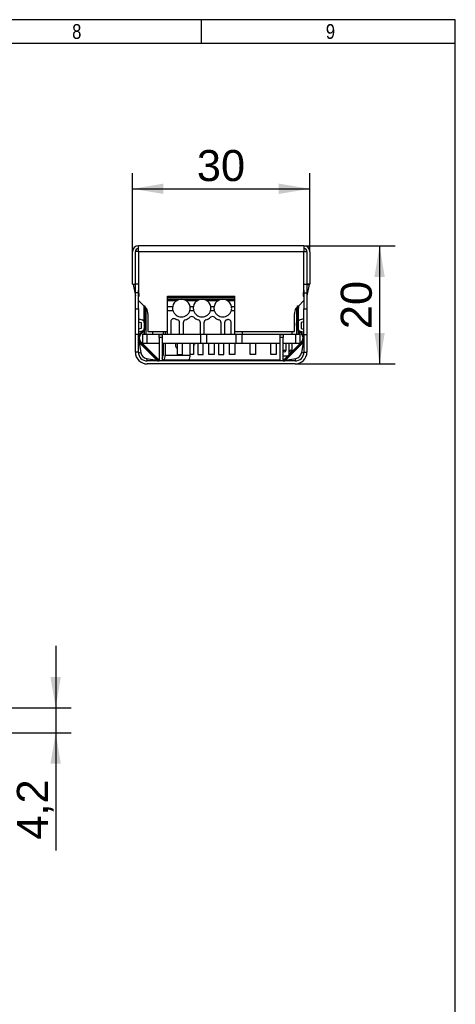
# Model space of a CAD drawing. Header units: millimetres. Extents: x 0 to 406, y 0 to 285.
# Tile 4 of 4: x 332 to 406, y 118 to 285. Entities that reach past the tile are written whole.
import ezdxf
from ezdxf.enums import TextEntityAlignment as Align

# ---------------------------------------------------------------- set-up
doc = ezdxf.new("R2010")
doc.units = ezdxf.units.MM
for name, color, linetype in [('10', 7, 'Continuous'), ('6010-421-10010_S', 7, 'Continuous'), ('6010-421-10110_S', 7, 'Continuous'), ('744-392', 7, 'Continuous'), ('BOARD_NFC', 7, 'Continuous'), ('BU15_18X7_0.8T0.', 7, 'Continuous'), ('BU_EFD20_8P_NOP2', 7, 'Continuous'), ('BU_EFD25_10P_NOP', 7, 'Continuous'), ('BU_L_LINE_FILTER', 7, 'Continuous'), ('CAP_NFC_2019-06-', 7, 'Continuous'), ('Default', 7, 'Continuous'), ('ISOLATION_280MM', 7, 'Continuous'), ('NFC_ANTENNA_2019', 7, 'Continuous'), ('PCB_MF_', 7, 'Continuous'), ('RE5_8.5_0.6-5.1_', 7, 'Continuous'), ('TA_PE_BRIDGE-WIR', 7, 'Continuous'), ('WAGO_744-203_0', 7, 'Continuous'), ('WAGO_744-306_000', 7, 'Continuous')]:
    doc.layers.add(name, color=color, linetype=linetype)
doc.styles.add('SEACAD_Arial', font='arial.ttf')
doc.dimstyles.new('ISO', dxfattribs={"dimtxt": 5.25, "dimasz": 5.25, "dimexe": 2.625, "dimexo": 0, "dimgap": 1.3125, "dimtad": 1, "dimtxsty": 'SEACAD_Arial', "dimblk1": '_SE_FILLED', "dimblk2": '_SE_FILLED', "dimsah": 1, "dimcen": 2.625, "dimadec": 0, "dimazin": 0, "dimtfac": 0.5, "dimtdec": 3, "dimtmove": 0, "dimatfit": 3, "dimfxl": 1, "dimarcsym": 0})

# ---------------------------------------------------------------- blocks, each defined once
blk = doc.blocks.new('DMBLK21')
at = {"layer": 'Default', "linetype": 'Continuous'}
for points in [[(338.97, 173.41), (337.22, 173.41), (338.1, 168.16)], [(338.97, 158.71), (338.1, 163.96), (337.22, 158.71)]]:
    blk.add_hatch(color=7, dxfattribs=at).paths.add_polyline_path(points)
at = {"layer": 'Default', "color": 7, "linetype": 'Continuous'}
for p, q in [((338.1, 178.66), (338.1, 144.04)), ((319.49, 168.16), (340.72, 168.16)), ((319.49, 163.96), (340.72, 163.96))]:
    blk.add_line(p, q, dxfattribs=at)
at = {"layer": 'Default', "color": 7, "linetype": 'Continuous', "style": 'SEACAD_Arial'}
blk.add_text('4,2', height=5.25, rotation=90, dxfattribs=at).set_placement((331.54, 145.88), align=Align.TOP_LEFT)
blk = doc.blocks.new('_SE_FILLED')
at = {"color": 0}
blk.add_line((0, 0), (-1, 0), dxfattribs=at)
blk.add_solid([(0, 0), (-1, -0.1665), (-1, 0.1665), (0, 0)], dxfattribs=at)
blk = doc.blocks.new('SE2')
at = {"layer": '6010-421-10010_S', "color": 7, "linetype": 'Continuous'}
for p, q in [((352.08, 245.35), (351.58, 245.35)), ((380.08, 245.35), (380.58, 245.35)), ((351.58, 238.35), (351.58, 239.85)), ((352.08, 239.85), (351.58, 239.85)), ((380.08, 239.85), (380.58, 239.85)), ((380.58, 239.85), (380.58, 238.35)), ((351.2, 239.76), (351.58, 237.85)), ((351.58, 239.76), (351.2, 239.76)), ((352.08, 238.35), (351.58, 238.35)), ((351.58, 235.66), (351.58, 238.35)), ((352.08, 238.35), (352.08, 238.83)), ((352.08, 235.66), (352.08, 238.35)), ((380.08, 238.83), (380.08, 238.35)), ((380.08, 238.35), (380.58, 238.35)), ((380.08, 238.35), (380.08, 235.66)), ((380.97, 239.76), (380.58, 237.85)), ((380.58, 239.76), (380.97, 239.76)), ((380.58, 238.35), (380.58, 235.66)), ((351.58, 235.66), (352.08, 235.66)), ((351.58, 231.35), (351.58, 235.66)), ((352.08, 235.66), (352.08, 231.35)), ((380.08, 235.66), (380.58, 235.66)), ((380.08, 231.35), (380.08, 235.66)), ((380.58, 235.66), (380.58, 231.35)), ((352.08, 234), (352.71, 233.83)), ((352.08, 233.49), (352.58, 233.35)), ((352.58, 233.35), (352.58, 232.35)), ((353.08, 233.35), (353.08, 232.35)), ((379.08, 233.35), (379.08, 232.35)), ((380.08, 234), (379.45, 233.83)), ((380.08, 233.49), (379.58, 233.35)), ((379.58, 233.35), (379.58, 232.35)), ((352.58, 232.35), (352.08, 232.22)), ((352.71, 231.87), (352.08, 231.7)), ((356.25, 231.83), (356.25, 231.39)), ((356.6, 231.83), (356.6, 231.39)), ((379.45, 231.87), (380.08, 231.7)), ((379.58, 232.35), (380.08, 232.22)), ((351.58, 228.35), (351.58, 231.35)), ((352.08, 231.35), (351.58, 231.35)), ((352.08, 228.35), (352.08, 231.35)), ((352.23, 229.99), (352.48, 228.25)), ((355.22, 227), (352.23, 229.99)), ((355.58, 230.84), (355.58, 231.34)), ((355.58, 231.34), (356.08, 231.34)), ((355.58, 230.84), (355.58, 226.85)), ((356.08, 230.84), (355.58, 230.84)), ((356.08, 231.34), (356.08, 230.84)), ((356.08, 230.84), (356.08, 226.85)), ((376.08, 231.34), (376.58, 231.34)), ((376.08, 230.84), (376.08, 231.34)), ((376.08, 226.85), (376.08, 230.84)), ((376.58, 230.84), (376.08, 230.84)), ((376.58, 231.34), (376.58, 230.84)), ((376.58, 226.85), (376.58, 230.84)), ((379.94, 229.99), (376.95, 227)), ((379.94, 229.99), (379.69, 228.25)), ((380.08, 231.35), (380.58, 231.35)), ((380.08, 231.35), (380.08, 228.35)), ((380.58, 231.35), (380.58, 228.35)), ((352.08, 228.35), (351.58, 228.35)), ((356.25, 229.84), (356.25, 227.85)), ((356.6, 229.84), (356.6, 227.85)), ((360.84, 227.85), (360.84, 229.84)), ((380.08, 228.35), (380.58, 228.35)), ((353.48, 227.25), (355.22, 227)), ((378.58, 226.85), (353.58, 226.85)), ((356.6, 227.85), (360.84, 227.85)), ((376.95, 227), (378.69, 227.25)), ((378.58, 226.35), (353.58, 226.35))]:
    blk.add_line(p, q, dxfattribs=at)
for centre, radius, start, end in [((352.58, 233.35), 0.5, 0, 75), ((379.58, 233.35), 0.5, 105, 180), ((352.58, 232.35), 0.5, 285, 296.3683), ((352.58, 232.35), 0.5, 336.5788, 0), ((379.58, 232.35), 0.5, 180, 199.0163), ((379.58, 232.35), 0.5, 243.6317, 255), ((352.58, 230.34), 0.5, 180, 225.1289), ((379.58, 230.34), 0.5, 314.8494, 0), ((353.58, 228.35), 2, 180, 270), ((353.58, 228.35), 1.5, 180, 270), ((353.7, 228.47), 1.24, 190.3786, 259.6214), ((378.58, 228.35), 1.5, 270, 0), ((378.58, 228.35), 2, 270, 0), ((378.46, 228.47), 1.24, 280.3786, 349.6214), ((355.57, 227.35), 0.5, 224.8494, 268.1201), ((355.58, 226.85), 0.002, 270, 0), ((376.58, 226.85), 0.002, 180, 270), ((376.59, 227.35), 0.5, 270, 315.1289)]:
    blk.add_arc(centre, radius, start, end, dxfattribs=at)
for centre, major_axis, ratio, start_param, end_param in [((352.58, 228.35), (0.5, 0), 0.214382, 3.141593, 4.501203), ((358.72, 229.52), (0, 0.55), 0.707054, 0.950605, 2.910566), ((358.37, 229.52), (0, 0.55), 0.707054, 3.61353, 3.889694), ((379.58, 228.35), (0.5, 0), 0.214382, 4.923575, 6.283185), ((353.58, 227.35), (0, -0.5), 0.214382, 4.923575, 6.283185), ((355.54, 227.85), (0, 1), 0.707159, 3.141593, 3.205068), ((355.54, 227.85), (0, 1), 0.707159, 4.021198, 4.712389), ((355.54, 227.85), (0, 1.5), 0.707159, 4.089562, 4.712389), ((359.78, 227.85), (0, -1.5), 0.707159, 0.94797, 1.570796), ((378.58, 227.35), (0, 0.5), 0.214382, 3.141593, 4.501203)]:
    blk.add_ellipse(centre, major_axis=major_axis, ratio=ratio, start_param=start_param, end_param=end_param, dxfattribs=at)
at = {"layer": '6010-421-10110_S', "color": 7, "linetype": 'Continuous'}
for p, q in [((351.08, 239.85), (351.08, 245.33)), ((351.58, 239.85), (351.58, 245.33)), ((380.08, 246.33), (352.08, 246.33)), ((352.08, 245.33), (352.08, 246.33)), ((380.08, 245.33), (352.08, 245.33)), ((352.08, 245.33), (352.08, 238.83)), ((380.08, 246.33), (380.08, 245.33)), ((380.08, 238.83), (380.08, 245.33)), ((380.58, 245.33), (380.58, 239.85)), ((381.08, 245.33), (381.08, 239.85)), ((351.08, 239.85), (351.58, 239.85)), ((381.08, 239.85), (380.58, 239.85)), ((352.08, 237.09), (353.04, 236.14)), ((379.13, 236.14), (380.08, 237.09)), ((353.17, 236.01), (353.49, 235.68)), ((378.67, 235.68), (379, 236.01)), ((353.68, 234.83), (353.68, 231.83)), ((378.48, 231.83), (378.48, 234.83)), ((353.68, 231.83), (356.98, 231.83)), ((368.38, 231.83), (378.48, 231.83))]:
    blk.add_line(p, q, dxfattribs=at)
for centre, radius, start, end in [((352.08, 245.33), 1, 90, 180), ((352.08, 245.33), 0.5, 90, 180), ((380.08, 245.33), 1, 0, 90), ((380.08, 245.33), 0.5, 0, 90), ((354.08, 238.83), 2, 180, 197.4006), ((351.51, 238.02), 0.7, 325.4354, 17.4006), ((380.66, 238.02), 0.7, 162.5994, 214.5646), ((378.08, 238.83), 2, 342.5994, 0), ((351.68, 234.83), 2, 0, 25.0576), ((380.48, 234.83), 2, 154.9424, 180)]:
    blk.add_arc(centre, radius, start, end, dxfattribs=at)
at = {"layer": '744-392', "color": 7, "linetype": 'Continuous'}
for p, q in [((361.38, 229.84), (361.38, 227.94)), ((361.68, 229.84), (361.6, 229.62)), ((361.38, 227.94), (360.84, 227.94))]:
    blk.add_line(p, q, dxfattribs=at)
blk.add_arc((361.41, 229.69), 0.2, 261.374, 340, dxfattribs=at)
at = {"layer": 'BOARD_NFC', "color": 7, "linetype": 'Continuous'}
for p, q in [((352.78, 231.39), (352.78, 229.84)), ((352.78, 231.39), (353.53, 231.39)), ((353.53, 231.39), (353.53, 229.84)), ((353.53, 231.39), (362.58, 231.39)), ((362.58, 231.39), (362.58, 229.84)), ((362.58, 231.39), (363.58, 231.39)), ((363.58, 231.39), (363.58, 229.84)), ((363.58, 231.39), (368.58, 231.39)), ((368.58, 231.39), (368.58, 229.84)), ((368.58, 231.39), (369.58, 231.39)), ((369.58, 231.39), (369.58, 229.84)), ((369.58, 231.39), (378.63, 231.39)), ((378.63, 231.39), (378.63, 229.84)), ((378.63, 231.39), (379.38, 231.39)), ((379.38, 231.39), (379.38, 229.84)), ((352.78, 229.84), (353.53, 229.84)), ((353.53, 229.84), (355.58, 229.84)), ((356.08, 229.84), (362.58, 229.84)), ((362.58, 229.84), (363.58, 229.84)), ((363.58, 229.84), (368.58, 229.84)), ((368.58, 229.84), (369.58, 229.84)), ((369.58, 229.84), (376.08, 229.84)), ((376.58, 229.84), (378.63, 229.84)), ((378.63, 229.84), (379.38, 229.84))]:
    blk.add_line(p, q, dxfattribs=at)
at = {"layer": 'BU15_18X7_0.8T0.', "color": 7, "linetype": 'Continuous'}
blk.add_line((353.34, 235.83), (353.34, 231.39), dxfattribs=at)
at = {"layer": 'BU_EFD20_8P_NOP2', "color": 7, "linetype": 'Continuous'}
for p, q in [((353.01, 236.16), (353.01, 233.61)), ((353.01, 231.93), (353.01, 231.39))]:
    blk.add_line(p, q, dxfattribs=at)
at = {"layer": 'BU_EFD25_10P_NOP', "color": 7, "linetype": 'Continuous'}
for p, q in [((353.07, 235.57), (353.07, 233.47)), ((379.09, 235.38), (379.09, 233.42)), ((353.07, 232.23), (353.07, 232.21)), ((353.07, 232), (353.07, 231.39)), ((379.09, 232.28), (379.09, 232.23)), ((379.09, 232.01), (379.09, 231.39))]:
    blk.add_line(p, q, dxfattribs=at)
at = {"layer": 'BU_L_LINE_FILTER', "color": 7, "linetype": 'Continuous'}
for p, q in [((353.33, 235.85), (353.33, 233.01)), ((378.79, 235.8), (378.79, 231.39)), ((353.33, 232.57), (353.33, 231.39))]:
    blk.add_line(p, q, dxfattribs=at)
at = {"layer": 'CAP_NFC_2019-06-', "color": 7, "linetype": 'Continuous'}
for p, q in [((379.27, 231.81), (379.28, 231.39)), ((376.58, 228.69), (377.06, 228.69)), ((376.76, 228.39), (376.58, 228.39)), ((377.06, 228.69), (377.08, 229.84)), ((377.58, 228.69), (378.06, 228.69)), ((377.76, 228.39), (377.58, 228.39)), ((378.06, 228.69), (378.08, 229.84))]:
    blk.add_line(p, q, dxfattribs=at)
for centre in [(376.76, 228.69), (377.76, 228.69)]:
    blk.add_arc(centre, 0.3, 270, 359, dxfattribs=at)
at = {"layer": 'ISOLATION_280MM', "color": 7, "linetype": 'Continuous'}
for p, q in [((353.04, 236.16), (353.16, 236.17)), ((353.21, 232.78), (353.04, 236.16)), ((353.16, 236.17), (353.34, 232.79)), ((378.83, 232.79), (379, 236.17)), ((379.13, 236.16), (378.95, 232.78)), ((379, 236.17), (379.13, 236.16)), ((352.44, 231.54), (352.92, 232.02)), ((353.01, 231.93), (352.53, 231.45)), ((379.64, 231.45), (379.15, 231.93)), ((379.24, 232.02), (379.73, 231.54)), ((352.31, 231.12), (352.17, 231.11)), ((355.2, 227.18), (352.44, 229.94)), ((355.29, 227.27), (352.53, 230.03)), ((379.64, 230.03), (376.88, 227.27)), ((379.73, 229.94), (376.96, 227.18)), ((379.99, 231.11), (379.86, 231.12)), ((355.54, 227.09), (355.48, 226.98)), ((356.58, 226.98), (356.08, 226.98)), ((375.58, 226.98), (356.58, 226.98)), ((356.58, 226.98), (356.58, 226.85)), ((375.58, 226.98), (375.58, 226.85)), ((376.08, 226.98), (375.58, 226.98)), ((376.63, 227.09), (376.68, 226.98))]:
    blk.add_line(p, q, dxfattribs=at)
for centre, radius, start, end in [((353.23, 230.74), 1.12, 134.9662, 160.8678), ((352.21, 232.73), 1, 315, 3), ((352.21, 232.73), 1.12, 315, 3), ((379.95, 232.73), 1.12, 177, 225), ((379.95, 232.73), 1, 177, 225), ((378.93, 230.74), 1.12, 19.1334, 45.0326), ((353.23, 230.74), 1.12, 160.834, 225), ((353.23, 230.74), 1, 157.884, 225), ((353.23, 230.74), 0.996, 134.9553, 157.9287), ((378.94, 230.74), 0.996, 22.0708, 45.0452), ((378.93, 230.74), 1, 315, 22.116), ((378.93, 230.74), 1.12, 315, 19.166), ((356, 227.98), 1.12, 225, 242.734), ((356, 227.98), 1, 225, 242.734), ((356, 227.98), 1.12, 242.734, 248.5055), ((356, 227.98), 1, 242.734, 245.656), ((376.17, 227.98), 1, 294.344, 297.266), ((376.17, 227.98), 1.12, 291.4945, 297.266), ((376.17, 227.98), 1, 297.266, 315), ((376.17, 227.98), 1.12, 297.266, 315)]:
    blk.add_arc(centre, radius, start, end, dxfattribs=at)
at = {"layer": 'NFC_ANTENNA_2019', "color": 7, "linetype": 'Continuous'}
for p, q in [((376.58, 227.73), (376.58, 228.39)), ((377.58, 227.98), (377.58, 229.84)), ((376.58, 227.73), (377.34, 227.73)), ((377.51, 227.73), (377.58, 227.73)), ((377.58, 227.73), (377.58, 227.8))]:
    blk.add_line(p, q, dxfattribs=at)
at = {"layer": 'PCB_MF_', "color": 7, "linetype": 'Continuous'}
for p, q in [((356.98, 237.59), (356.98, 237.79)), ((356.98, 237.79), (368.38, 237.79)), ((356.98, 237.32), (356.98, 237.59)), ((356.98, 237.59), (368.38, 237.59)), ((356.98, 237.1), (356.98, 237.32)), ((356.98, 237.32), (368.38, 237.32)), ((356.98, 236.08), (356.98, 237.1)), ((356.98, 237.1), (358.63, 237.1)), ((360.08, 237.1), (362.13, 237.1)), ((363.58, 237.1), (365.63, 237.1)), ((367.08, 237.1), (368.38, 237.1)), ((368.38, 237.59), (368.38, 237.79)), ((368.38, 237.32), (368.38, 237.59)), ((368.38, 237.1), (368.38, 237.32)), ((368.38, 236.08), (368.38, 237.1)), ((353.01, 236.16), (353.01, 233.61)), ((353.07, 235.57), (353.07, 233.47)), ((353.33, 235.85), (353.33, 233.01)), ((353.34, 235.83), (353.34, 231.39)), ((356.98, 235.38), (356.98, 236.08)), ((356.98, 236.08), (357.89, 236.08)), ((356.98, 231.39), (356.98, 235.38)), ((356.98, 235.38), (357.92, 235.38)), ((360.8, 235.38), (361.42, 235.38)), ((360.83, 236.08), (361.39, 236.08)), ((364.3, 235.38), (364.92, 235.38)), ((364.33, 236.08), (364.89, 236.08)), ((367.8, 235.38), (368.38, 235.38)), ((367.83, 236.08), (368.38, 236.08)), ((368.38, 235.38), (368.38, 236.08)), ((368.38, 231.39), (368.38, 235.38)), ((378.79, 235.8), (378.79, 231.39)), ((379.09, 235.38), (379.09, 233.42)), ((357.58, 233.52), (357.58, 231.39)), ((359.06, 231.39), (359.06, 233.32)), ((359.66, 233.32), (359.66, 231.39)), ((362.56, 231.39), (362.56, 233.32)), ((363.16, 233.32), (363.16, 231.39)), ((366.06, 231.39), (366.06, 233.32)), ((366.66, 233.32), (366.66, 231.39)), ((367.78, 231.39), (367.78, 233.36)), ((353.01, 231.93), (353.01, 231.39)), ((353.07, 232.23), (353.07, 232.21)), ((353.07, 232), (353.07, 231.39)), ((353.33, 232.57), (353.33, 231.39)), ((354.48, 231.83), (354.48, 231.39)), ((369.64, 231.83), (369.64, 231.39)), ((378.1, 231.39), (378.1, 231.83)), ((379.09, 232.28), (379.09, 232.23)), ((379.09, 232.01), (379.09, 231.39)), ((352.78, 231.39), (352.78, 229.84)), ((352.78, 231.39), (353.53, 231.39)), ((353.53, 231.39), (353.53, 229.84)), ((353.53, 231.39), (362.58, 231.39)), ((362.58, 231.39), (362.58, 229.84)), ((362.58, 231.39), (363.58, 231.39)), ((363.58, 231.39), (363.58, 229.84)), ((363.58, 231.39), (368.58, 231.39)), ((368.58, 231.39), (368.58, 229.84)), ((368.58, 231.39), (369.58, 231.39)), ((369.58, 231.39), (369.58, 229.84)), ((369.58, 231.39), (378.63, 231.39)), ((378.63, 231.39), (378.63, 229.84)), ((378.63, 231.39), (379.38, 231.39)), ((379.38, 231.39), (379.38, 229.84)), ((352.78, 229.84), (353.53, 229.84)), ((353.53, 229.84), (355.58, 229.84)), ((356.08, 229.84), (362.58, 229.84)), ((358.63, 229.84), (358.63, 227.94)), ((359.53, 227.94), (359.53, 229.84)), ((361.38, 229.84), (361.38, 227.94)), ((362.13, 229.84), (362.13, 227.94)), ((362.58, 229.84), (363.58, 229.84)), ((363.03, 227.94), (363.03, 229.84)), ((363.58, 229.84), (368.58, 229.84)), ((363.98, 227.94), (363.98, 229.84)), ((364.88, 229.84), (364.88, 227.94)), ((365.63, 229.84), (365.63, 227.94)), ((366.53, 227.94), (366.53, 229.84)), ((367.48, 227.94), (367.48, 229.84)), ((368.38, 229.84), (368.38, 227.94)), ((368.58, 229.84), (369.58, 229.84)), ((369.58, 229.84), (376.08, 229.84)), ((370.98, 227.94), (370.98, 229.84)), ((371.88, 229.84), (371.88, 227.94)), ((374.48, 227.94), (374.48, 229.84)), ((375.38, 229.84), (375.38, 227.94)), ((376.58, 229.84), (378.63, 229.84)), ((378.63, 229.84), (379.38, 229.84)), ((358.63, 227.94), (359.53, 227.94)), ((361.38, 227.94), (360.84, 227.94)), ((362.13, 227.94), (363.03, 227.94)), ((364.88, 227.94), (363.98, 227.94)), ((365.63, 227.94), (366.53, 227.94)), ((368.38, 227.94), (367.48, 227.94)), ((371.88, 227.94), (370.98, 227.94)), ((375.38, 227.94), (374.48, 227.94))]:
    blk.add_line(p, q, dxfattribs=at)
for centre, radius, start, end in [((359.36, 235.79), 1.5, 118.984, 168.74), ((359.36, 235.79), 1.5, 61.016, 118.984), ((359.36, 235.79), 1.5, 11.26, 61.016), ((362.86, 235.79), 1.5, 118.984, 168.74), ((362.86, 235.79), 1.5, 61.016, 118.984), ((362.86, 235.79), 1.5, 11.26, 61.016), ((366.36, 235.79), 1.5, 118.984, 168.74), ((366.36, 235.79), 1.5, 61.016, 118.984), ((366.36, 235.79), 1.5, 11.26, 61.016), ((359.36, 235.79), 1.5, 168.74, 196.0301), ((359.36, 235.79), 1.5, 196.0301, 343.9699), ((359.36, 235.79), 1.5, 343.9699, 11.26), ((362.86, 235.79), 1.5, 168.74, 196.0301), ((362.86, 235.79), 1.5, 196.0301, 343.9699), ((362.86, 235.79), 1.5, 343.9699, 11.26), ((366.36, 235.79), 1.5, 168.74, 196.0301), ((366.36, 235.79), 1.5, 196.0301, 343.9699), ((366.36, 235.79), 1.5, 343.9699, 11.26), ((358.08, 233.52), 0.5, 60.6341, 180), ((359.36, 235.79), 2.1, 240.6341, 252.0798), ((358.56, 233.32), 0.5, 0, 72.0798), ((360.16, 233.32), 0.5, 107.9202, 180), ((359.36, 235.79), 2.1, 287.9202, 312.305), ((361.11, 233.87), 0.5, 47.695, 132.305), ((362.86, 235.79), 2.1, 227.695, 252.0798), ((362.06, 233.32), 0.5, 0, 72.0798), ((363.66, 233.32), 0.5, 107.9202, 180), ((362.86, 235.79), 2.1, 287.9202, 312.305), ((364.61, 233.87), 0.5, 47.695, 132.305), ((366.36, 235.79), 2.1, 227.695, 252.0798), ((365.56, 233.32), 0.5, 0, 72.0798), ((367.16, 233.32), 0.5, 107.9202, 180), ((366.36, 235.79), 2.1, 287.9202, 290.8406), ((367.28, 233.36), 0.5, 0, 110.8406)]:
    blk.add_arc(centre, radius, start, end, dxfattribs=at)
at = {"layer": 'RE5_8.5_0.6-5.1_', "color": 7, "linetype": 'Continuous'}
for p, q in [((369.64, 231.83), (369.64, 231.39)), ((378.1, 231.39), (378.1, 231.83))]:
    blk.add_line(p, q, dxfattribs=at)
at = {"layer": 'TA_PE_BRIDGE-WIR', "color": 7, "linetype": 'Continuous'}
blk.add_line((354.48, 231.83), (354.48, 231.39), dxfattribs=at)
at = {"layer": 'WAGO_744-203_0', "color": 7, "linetype": 'Continuous'}
for p, q in [((356.98, 237.79), (368.38, 237.79)), ((356.98, 237.59), (356.98, 237.79)), ((356.98, 237.59), (368.38, 237.59)), ((356.98, 237.32), (356.98, 237.59)), ((356.98, 237.32), (368.38, 237.32)), ((356.98, 237.1), (356.98, 237.32)), ((356.98, 237.1), (358.63, 237.1)), ((356.98, 236.08), (356.98, 237.1)), ((360.08, 237.1), (362.13, 237.1)), ((363.58, 237.1), (365.63, 237.1)), ((367.08, 237.1), (368.38, 237.1)), ((368.38, 237.59), (368.38, 237.79)), ((368.38, 237.32), (368.38, 237.59)), ((368.38, 237.1), (368.38, 237.32)), ((368.38, 236.08), (368.38, 237.1)), ((356.98, 236.08), (357.89, 236.08)), ((356.98, 235.38), (356.98, 236.08)), ((356.98, 235.38), (357.92, 235.38)), ((356.98, 231.39), (356.98, 235.38)), ((360.8, 235.38), (361.42, 235.38)), ((360.83, 236.08), (361.39, 236.08)), ((364.3, 235.38), (364.92, 235.38)), ((364.33, 236.08), (364.89, 236.08)), ((367.8, 235.38), (368.38, 235.38)), ((367.83, 236.08), (368.38, 236.08)), ((368.38, 235.38), (368.38, 236.08)), ((368.38, 231.39), (368.38, 235.38)), ((357.58, 233.52), (357.58, 231.39)), ((359.06, 231.39), (359.06, 233.32)), ((359.66, 233.32), (359.66, 231.39)), ((362.56, 231.39), (362.56, 233.32)), ((363.16, 233.32), (363.16, 231.39)), ((366.06, 231.39), (366.06, 233.32)), ((366.66, 233.32), (366.66, 231.39)), ((367.78, 231.39), (367.78, 233.36)), ((358.63, 229.84), (358.63, 227.94)), ((359.53, 227.94), (359.53, 229.84)), ((362.13, 229.84), (362.13, 227.94)), ((363.03, 227.94), (363.03, 229.84)), ((365.63, 229.84), (365.63, 227.94)), ((366.53, 227.94), (366.53, 229.84)), ((358.63, 227.94), (359.53, 227.94)), ((362.13, 227.94), (363.03, 227.94)), ((365.63, 227.94), (366.53, 227.94))]:
    blk.add_line(p, q, dxfattribs=at)
for centre, radius, start, end in [((359.36, 235.79), 1.5, 118.984, 168.74), ((359.36, 235.79), 1.5, 61.016, 118.984), ((359.36, 235.79), 1.5, 11.26, 61.016), ((362.86, 235.79), 1.5, 118.984, 168.74), ((362.86, 235.79), 1.5, 61.016, 118.984), ((362.86, 235.79), 1.5, 11.26, 61.016), ((366.36, 235.79), 1.5, 118.984, 168.74), ((366.36, 235.79), 1.5, 61.016, 118.984), ((366.36, 235.79), 1.5, 11.26, 61.016), ((359.36, 235.79), 1.5, 168.74, 196.0301), ((359.36, 235.79), 1.5, 196.0301, 343.9699), ((359.36, 235.79), 1.5, 343.9699, 11.26), ((362.86, 235.79), 1.5, 168.74, 196.0301), ((362.86, 235.79), 1.5, 196.0301, 343.9699), ((362.86, 235.79), 1.5, 343.9699, 11.26), ((366.36, 235.79), 1.5, 168.74, 196.0301), ((366.36, 235.79), 1.5, 196.0301, 343.9699), ((366.36, 235.79), 1.5, 343.9699, 11.26), ((358.08, 233.52), 0.5, 60.6341, 180), ((359.36, 235.79), 2.1, 240.6341, 252.0798), ((358.56, 233.32), 0.5, 0, 72.0798), ((360.16, 233.32), 0.5, 107.9202, 180), ((359.36, 235.79), 2.1, 287.9202, 312.305), ((361.11, 233.87), 0.5, 47.695, 132.305), ((362.86, 235.79), 2.1, 227.695, 252.0798), ((362.06, 233.32), 0.5, 0, 72.0798), ((363.66, 233.32), 0.5, 107.9202, 180), ((362.86, 235.79), 2.1, 287.9202, 312.305), ((364.61, 233.87), 0.5, 47.695, 132.305), ((366.36, 235.79), 2.1, 227.695, 252.0798), ((365.56, 233.32), 0.5, 0, 72.0798), ((367.16, 233.32), 0.5, 107.9202, 180), ((366.36, 235.79), 2.1, 287.9202, 290.8406), ((367.28, 233.36), 0.5, 0, 110.8406)]:
    blk.add_arc(centre, radius, start, end, dxfattribs=at)
at = {"layer": 'WAGO_744-306_000', "color": 7, "linetype": 'Continuous'}
for p, q in [((361.38, 229.84), (361.38, 227.94)), ((363.98, 227.94), (363.98, 229.84)), ((364.88, 229.84), (364.88, 227.94)), ((367.48, 227.94), (367.48, 229.84)), ((368.38, 229.84), (368.38, 227.94)), ((370.98, 227.94), (370.98, 229.84)), ((371.88, 229.84), (371.88, 227.94)), ((374.48, 227.94), (374.48, 229.84)), ((375.38, 229.84), (375.38, 227.94)), ((361.38, 227.94), (360.84, 227.94)), ((364.88, 227.94), (363.98, 227.94)), ((368.38, 227.94), (367.48, 227.94)), ((371.88, 227.94), (370.98, 227.94)), ((375.38, 227.94), (374.48, 227.94))]:
    blk.add_line(p, q, dxfattribs=at)
blk = doc.blocks.new('DMBLK25')
at = {"layer": 'Default', "linetype": 'Continuous'}
for points in [[(356.33, 256.85), (351.08, 255.97), (356.33, 255.1)], [(375.83, 256.85), (375.83, 255.1), (381.08, 255.97)]]:
    blk.add_hatch(color=7, dxfattribs=at).paths.add_polyline_path(points)
at = {"layer": 'Default', "color": 7, "linetype": 'Continuous'}
for p, q in [((351.08, 245.33), (351.08, 258.6)), ((381.08, 245.33), (381.08, 258.6)), ((351.08, 255.97), (381.08, 255.97))]:
    blk.add_line(p, q, dxfattribs=at)
at = {"layer": 'Default', "color": 7, "linetype": 'Continuous', "style": 'SEACAD_Arial'}
blk.add_text('30', height=5.25, dxfattribs=at).set_placement((361.97, 262.53), align=Align.TOP_LEFT)
blk = doc.blocks.new('DMBLK26')
at = {"layer": 'Default', "linetype": 'Continuous'}
for points in [[(393.74, 241.08), (392.86, 246.33), (391.99, 241.08)], [(393.74, 231.6), (391.99, 231.6), (392.86, 226.35)]]:
    blk.add_hatch(color=7, dxfattribs=at).paths.add_polyline_path(points)
at = {"layer": 'Default', "color": 7, "linetype": 'Continuous'}
for p, q in [((380.08, 246.33), (395.49, 246.33)), ((392.86, 246.33), (392.86, 226.35)), ((378.58, 226.35), (395.49, 226.35))]:
    blk.add_line(p, q, dxfattribs=at)
at = {"layer": 'Default', "color": 7, "linetype": 'Continuous', "style": 'SEACAD_Arial'}
blk.add_text('20', height=5.25, rotation=90, dxfattribs=at).set_placement((386.3, 232.23), align=Align.TOP_LEFT)

msp = doc.modelspace()

# ---------------------------------------------------------------- linework, layer by layer
at = {"layer": '10', "color": 7, "linetype": 'Continuous'}
for p, q in [((362.777, 280.578), (362.777, 284.578)), ((405.666, 280.578), (19.666, 280.578))]:
    msp.add_line(p, q, dxfattribs=at)
msp.add_lwpolyline([(405.666, 13.577), (405.666, 284.577), (15.666, 284.577), (15.666, 13.577), (405.666, 13.577)], dxfattribs=at)

# ---------------------------------------------------------------- block references
at = {"layer": 'Default'}
msp.add_blockref('SE2', (0, 0), dxfattribs=at)

# ---------------------------------------------------------------- texts
at = {"layer": '10', "char_height": 2.5, "width": 1.52175, "attachment_point": 1, "style": 'SEACAD_Arial'}
for s, insert in [('{\\farial rounded mt|b0||i0||c0|p34;\\C7;\\H2.50000002;\\W0.8;8}', (340.888, 283.828)), ('{\\farial rounded mt|b0||i0||c0|p34;\\C7;\\H2.50000002;\\W0.8;9}', (383.777, 283.828))]:
    msp.add_mtext(s, dxfattribs=dict(at, insert=insert))

# ---------------------------------------------------------------- dimensions: what is measured, and where the dimension line sits
at = {"layer": 'Default', "color": 7, "linetype": 'Continuous'}
dim = msp.add_linear_dim(base=(381.082, 255.971), p1=(351.082, 239.851), p2=(381.082, 245.329), text='\\A1;<>', dimstyle='ISO', dxfattribs=at)
dim.commit()
dim.dimension.update_dxf_attribs({"geometry": 'DMBLK25', "text_midpoint": (366.082, 255.971), "dimtype": 160})
dim = msp.add_linear_dim(base=(392.86, 226.351), p1=(380.082, 246.329), p2=(378.582, 226.351), angle=90, text='\\A1;<>', dimstyle='ISO', override={"dimdec": 1}, dxfattribs=at)
dim.commit()
dim.dimension.update_dxf_attribs({"geometry": 'DMBLK26', "text_midpoint": (392.86, 236.34), "dimtype": 160})
dim = msp.add_linear_dim(base=(338.099, 168.164), p1=(319.491, 168.164), p2=(319.491, 163.964), angle=270, text='\\A1;D1 <>', dimstyle='ISO', dxfattribs=at)
dim.commit()
dim.dimension.update_dxf_attribs({"geometry": 'DMBLK21', "text_midpoint": (338.099, 157.985), "dimtype": 161})

doc.saveas('drawing.dxf')
